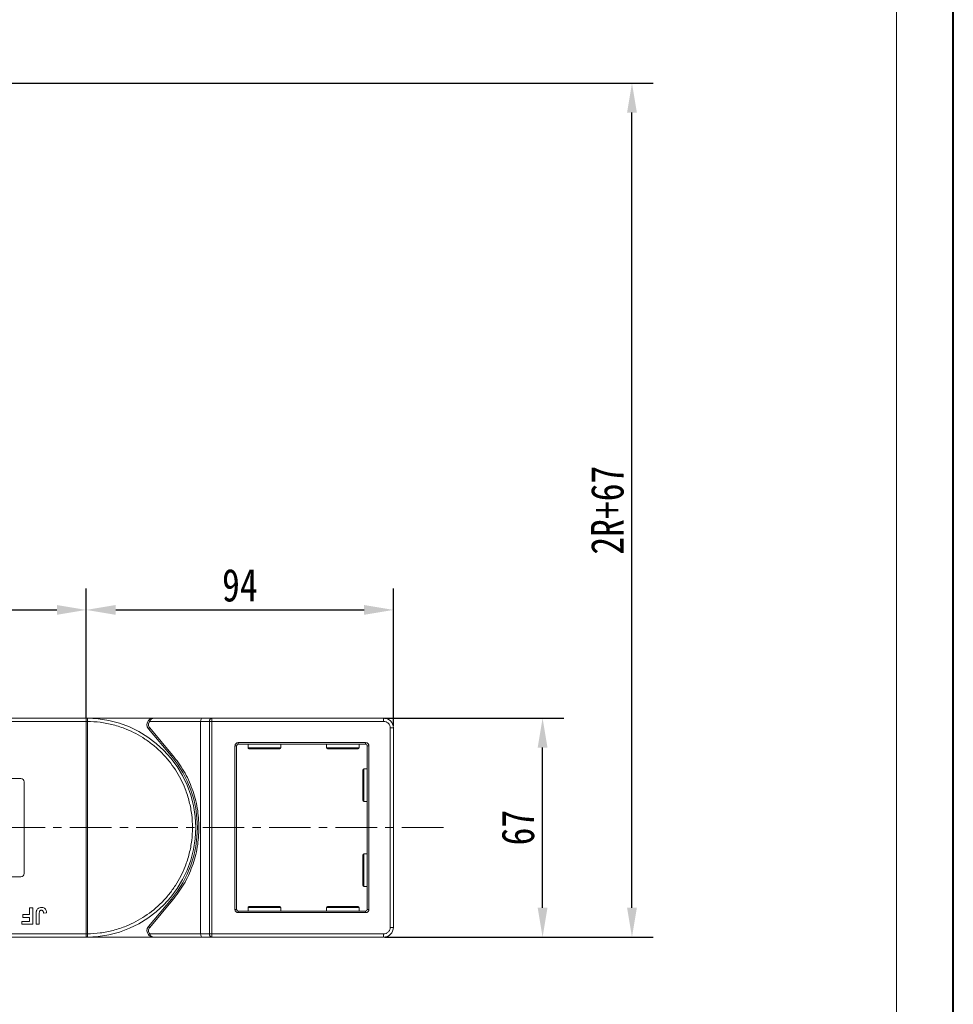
# Model space of a CAD drawing. Header units: millimetres. Extents: x -623 to 852, y 50 to 1083.
# Tile 64 of 72: x 552 to 838, y 481 to 782. Entities that reach past the tile are written whole.
import ezdxf

# ---------------------------------------------------------------- set-up
doc = ezdxf.new("R2010")
doc.units = ezdxf.units.MM
doc.linetypes.add('CENTERX2', pattern=[20.32, 12.7, -2.54, 2.54, -2.54])
doc.styles.get("Standard").update_dxf_attribs({"font": '仿宋_GB2312.ttf', "width": 0.8})
doc.dimstyles.new('副本 ISO-45.1', dxfattribs={"dimtxt": 10, "dimasz": 9, "dimexe": 6.5, "dimexo": 0.625, "dimgap": 2.5, "dimtad": 1, "dimdsep": 46, "dimtxsty": 'Standard', "dimcen": 2.5, "dimadec": 0, "dimazin": 0, "dimtfac": 1, "dimtmove": 0, "dimatfit": 3, "dimfxl": 0, "dimarcsym": 0})

# ---------------------------------------------------------------- blocks, each defined once
blk = doc.blocks.new('*D3012')
at = {"color": 0, "lineweight": -2}
for p, q in [((663.98, 568.69), (718.86, 568.69)), ((712.36, 510.69), (712.36, 559.69)), ((663.98, 501.69), (718.86, 501.69))]:
    blk.add_line(p, q, dxfattribs=at)
at = {"color": 0, "lineweight": 9}
for points in [[(710.86, 559.69), (713.86, 559.69), (712.36, 568.69)], [(710.86, 510.69), (713.86, 510.69), (712.36, 501.69)]]:
    blk.add_solid(points, dxfattribs=at)
at = {"layer": 'Defpoints', "color": 0, "lineweight": 9}
for p in [(663.35, 568.69), (712.36, 568.69), (663.35, 501.69)]:
    blk.add_point(p, dxfattribs=at)
at = {"color": 0, "lineweight": 9, "insert": (704.86, 535.19), "char_height": 10, "attachment_point": 5, "rotation": 90}
blk.add_mtext('67', dxfattribs=at)
blk = doc.blocks.new('*D3013')
at = {"color": 0, "lineweight": -2}
for p, q in [((242.22, 762.89), (746.21, 762.89)), ((739.71, 510.69), (739.71, 753.89)), ((663.98, 501.69), (746.21, 501.69))]:
    blk.add_line(p, q, dxfattribs=at)
at = {"color": 0, "lineweight": 9}
for points in [[(738.21, 753.89), (741.21, 753.89), (739.71, 762.89)], [(738.21, 510.69), (741.21, 510.69), (739.71, 501.69)]]:
    blk.add_solid(points, dxfattribs=at)
at = {"layer": 'Defpoints', "color": 0, "lineweight": 9}
for p in [(241.59, 762.89), (739.71, 762.89), (663.35, 501.69)]:
    blk.add_point(p, dxfattribs=at)
at = {"color": 0, "lineweight": 9, "insert": (732.21, 632.29), "char_height": 10, "attachment_point": 5, "rotation": 90}
blk.add_mtext('2R+67', dxfattribs=at)
blk = doc.blocks.new('*D2983')
at = {"color": 0, "lineweight": -2}
for p, q in [((572.72, 568.81), (572.72, 608.28)), ((666.72, 566.31), (666.72, 608.28)), ((581.72, 601.78), (657.72, 601.78))]:
    blk.add_line(p, q, dxfattribs=at)
at = {"color": 0, "lineweight": 9}
for points in [[(581.72, 603.28), (581.72, 600.28), (572.72, 601.78)], [(657.72, 603.28), (657.72, 600.28), (666.72, 601.78)]]:
    blk.add_solid(points, dxfattribs=at)
at = {"layer": 'Defpoints', "color": 0, "lineweight": 9}
for p in [(666.72, 601.78), (572.72, 568.19), (666.72, 565.69)]:
    blk.add_point(p, dxfattribs=at)
at = {"color": 0, "lineweight": 9, "insert": (619.72, 609.28), "char_height": 10, "attachment_point": 5}
blk.add_mtext('94', dxfattribs=at)
blk = doc.blocks.new('*D2984')
at = {"color": 0, "lineweight": -2}
for p, q in [((505.72, 568.46), (505.72, 608.28)), ((572.72, 568.81), (572.72, 608.28)), ((514.72, 601.78), (563.72, 601.78))]:
    blk.add_line(p, q, dxfattribs=at)
at = {"color": 0, "lineweight": 9}
for points in [[(514.72, 603.28), (514.72, 600.28), (505.72, 601.78)], [(563.72, 603.28), (563.72, 600.28), (572.72, 601.78)]]:
    blk.add_solid(points, dxfattribs=at)
at = {"layer": 'Defpoints', "color": 0, "lineweight": 9}
for p in [(572.72, 601.78), (505.72, 567.83), (572.72, 568.19)]:
    blk.add_point(p, dxfattribs=at)
at = {"color": 0, "lineweight": 9, "insert": (539.22, 609.28), "char_height": 10, "attachment_point": 5}
blk.add_mtext('67', dxfattribs=at)

msp = doc.modelspace()

# ---------------------------------------------------------------- linework, layer by layer
at = {"color": 7, "lineweight": 40}
msp.add_line((838.046, 50.472), (838.046, 1083.486), dxfattribs=at)
at = {"color": 7, "lineweight": 13}
msp.add_line((820.655, 67.863), (820.655, 1066.095), dxfattribs=at)
at = {"color": 7, "linetype": 'Continuous', "lineweight": 15}
for p, q in [((524.01, 567.685), (572.716, 567.685)), ((572.716, 568.685), (525.128, 568.685)), ((593.279, 568.685), (572.716, 568.685)), ((572.716, 568.685), (572.95, 568.685)), ((572.716, 502.687), (572.716, 567.684)), ((572.716, 567.684), (573.066, 567.684)), ((573.066, 567.686), (573.066, 567.684)), ((573.066, 567.684), (573.066, 502.687)), ((592.161, 567.685), (591.789, 568.019)), ((592.161, 567.685), (607.716, 567.685)), ((608.176, 568.685), (593.279, 568.685)), ((607.716, 567.685), (610.417, 567.685)), ((607.716, 567.685), (607.716, 502.685)), ((611.176, 568.685), (608.176, 568.685)), ((610.417, 502.685), (610.417, 567.685)), ((610.417, 567.685), (611.176, 567.685)), ((611.176, 568.685), (611.176, 567.685)), ((663.716, 568.685), (611.176, 568.685)), ((611.176, 567.685), (611.176, 502.685)), ((611.176, 567.685), (663.716, 567.685)), ((663.716, 567.685), (663.716, 568.685)), ((592.13, 565.721), (591.747, 565.4)), ((591.747, 565.4), (598.762, 557.04)), ((599.145, 557.362), (592.13, 565.721)), ((665.716, 565.685), (665.716, 504.685)), ((666.716, 565.685), (665.716, 565.685)), ((666.716, 504.685), (666.716, 565.685)), ((618.216, 510.185), (618.216, 560.185)), ((618.216, 560.185), (618.716, 560.185)), ((618.716, 510.185), (618.716, 560.185)), ((619.216, 561.185), (658.216, 561.185)), ((619.216, 561.185), (619.216, 560.685)), ((658.216, 560.685), (619.216, 560.685)), ((622.216, 560.685), (622.216, 559.585)), ((632.216, 559.585), (632.216, 560.685)), ((646.216, 560.685), (646.216, 559.585)), ((656.216, 559.585), (656.216, 560.685)), ((658.216, 561.185), (658.216, 560.685)), ((658.716, 510.185), (658.716, 560.185)), ((658.716, 560.185), (659.216, 560.185)), ((659.216, 560.185), (659.216, 510.185)), ((598.762, 557.04), (599.145, 557.362)), ((622.216, 559.585), (632.216, 559.585)), ((646.216, 559.585), (656.216, 559.585)), ((658.716, 553.185), (657.616, 553.185)), ((657.616, 553.185), (657.616, 543.185)), ((544.716, 550.185), (552.716, 550.185)), ((553.716, 549.185), (553.716, 521.185)), ((657.616, 543.185), (658.716, 543.185)), ((658.716, 527.185), (657.616, 527.185)), ((657.616, 527.185), (657.616, 517.185)), ((552.716, 520.185), (544.716, 520.185)), ((657.616, 517.185), (658.716, 517.185)), ((598.762, 513.331), (591.747, 504.971)), ((592.13, 504.65), (599.145, 513.009)), ((598.762, 513.331), (599.145, 513.009)), ((555.396, 510.685), (556.357, 510.685)), ((555.396, 508.57), (555.396, 510.685)), ((556.357, 510.685), (556.357, 505.685)), ((559.627, 509.019), (560.588, 509.083)), ((618.216, 510.185), (618.716, 510.185)), ((619.216, 509.185), (619.216, 509.685)), ((619.216, 509.685), (658.216, 509.685)), ((658.216, 509.185), (619.216, 509.185)), ((622.216, 510.785), (622.216, 509.685)), ((632.216, 510.785), (622.216, 510.785)), ((632.216, 509.685), (632.216, 510.785)), ((646.216, 510.785), (646.216, 509.685)), ((656.216, 510.785), (646.216, 510.785)), ((656.216, 509.685), (656.216, 510.785)), ((658.216, 509.185), (658.216, 509.685)), ((659.216, 510.185), (658.716, 510.185)), ((552.96, 505.685), (552.96, 506.519)), ((552.96, 506.519), (555.396, 506.519)), ((553.281, 508.57), (555.396, 508.57)), ((553.281, 507.737), (553.281, 508.57)), ((555.396, 507.737), (553.281, 507.737)), ((555.396, 506.519), (555.396, 507.737)), ((557.383, 505.685), (557.383, 508.837)), ((558.345, 508.922), (558.345, 505.685)), ((556.357, 505.685), (552.96, 505.685)), ((558.345, 505.685), (557.383, 505.685)), ((591.747, 504.971), (592.13, 504.65)), ((666.716, 504.685), (665.716, 504.685)), ((572.716, 502.685), (522.027, 502.685)), ((523.145, 501.685), (572.716, 501.685)), ((573.066, 502.687), (572.716, 502.687)), ((572.95, 501.686), (572.716, 501.685)), ((572.716, 501.685), (593.279, 501.685)), ((573.066, 502.687), (573.066, 502.684)), ((592.161, 502.685), (591.789, 502.352)), ((607.716, 502.685), (592.161, 502.685)), ((593.279, 501.685), (608.176, 501.685)), ((610.417, 502.685), (607.716, 502.685)), ((608.176, 501.685), (611.176, 501.685)), ((611.176, 502.685), (610.417, 502.685)), ((663.716, 502.685), (611.176, 502.685)), ((611.176, 501.685), (611.176, 502.685)), ((611.176, 501.685), (663.716, 501.685)), ((663.716, 501.685), (663.716, 502.685))]:
    msp.add_line(p, q, dxfattribs=at)
at = {"color": 1, "linetype": 'CENTERX2', "lineweight": 13}
msp.add_line((682.015, 535.185), (-23.797, 535.185), dxfattribs=at)
at = {"color": 7, "linetype": 'Continuous', "lineweight": 15}
for centre, radius, start, end in [((572.953, 568.39), 0.295, 90.53836, 143.36012), ((572.979, 537.503), 30.184, 89.8339, 90.49831), ((572.716, 535.185), 33.5, 270.40019, 89.59981), ((593.279, 566.685), 2, 138.18969, 220), ((611.316, 567.791), 0.905, 98.86498, 186.71937), ((663.716, 565.685), 3, 0, 90), ((619.216, 560.185), 0.5, 90, 180), ((658.216, 560.185), 0.5, 0, 90), ((622.516, 559.585), 0.3, 180, 270), ((631.916, 559.585), 0.3, 270, 0), ((646.516, 559.585), 0.3, 180, 270), ((655.916, 559.585), 0.3, 270, 0), ((572.716, 535.185), 34, 320, 40), ((657.616, 552.885), 0.3, 90, 180), ((552.716, 549.185), 1, 0, 90), ((657.616, 543.485), 0.3, 180, 270), ((657.616, 526.885), 0.3, 90, 180), ((552.716, 521.185), 1, 270, 360), ((657.616, 517.485), 0.3, 180, 270), ((619.216, 510.185), 0.5, 180, 270), ((622.516, 510.785), 0.3, 90, 180), ((631.916, 510.785), 0.3, 0, 90), ((646.516, 510.785), 0.3, 90, 180), ((655.916, 510.785), 0.3, 0, 90), ((658.216, 510.185), 0.5, 270, 0), ((593.279, 503.685), 2, 140, 221.81031), ((663.716, 504.685), 3, 270, 0), ((572.979, 532.868), 30.184, 269.50169, 270.1661), ((572.953, 501.981), 0.295, 216.63988, 269.46164), ((611.316, 502.58), 0.905, 173.28063, 261.13502)]:
    msp.add_arc(centre, radius, start, end, dxfattribs=at)
for centre, start_param, end_param in [((608.176, 567.685), 0, 1.5707963), ((608.176, 502.685), 1.5707963, 3.1415927)]:
    msp.add_ellipse(centre, major_axis=(0, 1), ratio=0.4599349, start_param=start_param, end_param=end_param, dxfattribs=at)
for points in [[(572.716, 568.566), (572.716, 568.6), (572.716, 568.67), (572.716, 568.68), (572.716, 568.685)], [(572.716, 501.685), (572.716, 501.691), (572.716, 501.701), (572.716, 501.77), (572.716, 501.805)]]:
    msp.add_open_spline(points, degree=3, dxfattribs=at)
for points, knots in [([(572.716, 567.685), (572.716, 567.798), (572.716, 568.023), (572.716, 568.322), (572.717, 568.489), (572.716, 568.555), (572.716, 568.566)], [0, 0, 0, 0, 0.3133566, 0.6267132, 0.9400698, 1, 1, 1, 1]), ([(572.716, 567.684), (572.716, 567.684), (572.716, 567.684), (572.716, 567.685), (572.716, 567.685), (572.716, 567.685)], [0, 0, 0, 0, 0.3846661, 0.6923333, 1, 1, 1, 1]), ([(572.95, 568.685), (572.967, 568.682), (573.004, 568.675), (573.034, 568.621), (573.053, 568.528), (573.064, 568.382), (573.067, 568.186), (573.067, 567.942), (573.067, 567.777), (573.066, 567.686)], [0, 0, 0, 0, 0.1119973, 0.2448439, 0.3691679, 0.5008987, 0.6875333, 0.8281382, 1, 1, 1, 1]), ([(573.066, 567.684), (574.379, 567.623), (577.045, 567.501), (581.034, 566.687), (584.678, 565.482), (587.913, 563.976), (590.739, 562.297), (593.4, 560.329), (596.679, 557.337), (599.467, 553.872), (601.669, 550.071), (603.139, 546.819), (604.312, 543.163), (605.055, 539.166), (605.296, 535.185), (605.055, 531.205), (604.312, 527.207), (603.139, 523.551), (601.669, 520.299), (600.021, 517.456), (598.081, 514.774), (595.124, 511.463), (591.69, 508.638), (587.913, 506.395), (584.677, 504.889), (581.034, 503.683), (577.045, 502.87), (574.379, 502.747), (573.066, 502.687)], [0, 0, 0, 0, 0.038862, 0.078912, 0.1200677, 0.1522272, 0.1843815, 0.2172151, 0.2500433, 0.3156185, 0.347778, 0.3799323, 0.4210926, 0.4611415, 0.5, 0.5388632, 0.578912, 0.6200677, 0.6522272, 0.6843815, 0.7172151, 0.7500433, 0.8156185, 0.847778, 0.8799323, 0.9210926, 0.9611404, 1, 1, 1, 1]), ([(592.13, 565.721), (592.033, 565.865), (591.831, 566.161), (591.749, 566.71), (591.848, 567.255), (592.059, 567.545), (592.161, 567.685)], [0, 0, 0, 0, 0.2418638, 0.5, 0.7581362, 1, 1, 1, 1]), ([(591.789, 568.019), (591.884, 568.112), (592.093, 568.319), (592.592, 568.607), (593.01, 568.655), (593.279, 568.685)], [0, 0, 0, 0, 0.2270634, 0.5015869, 1, 1, 1, 1]), ([(593.279, 568.685), (593.173, 568.672), (592.962, 568.646), (592.652, 568.434), (592.373, 568.109), (592.229, 567.821), (592.161, 567.685)], [0, 0, 0, 0, 0.2515188, 0.5017844, 0.7656323, 1, 1, 1, 1]), ([(663.716, 567.685), (663.968, 567.659), (664.356, 567.617), (664.822, 567.368), (665.141, 567.109), (665.399, 566.791), (665.648, 566.325), (665.69, 565.937), (665.716, 565.685)], [0, 0, 0, 0, 0.2394429, 0.3698071, 0.5000001, 0.6303641, 0.7605571, 1, 1, 1, 1]), ([(618.216, 560.185), (618.23, 560.311), (618.251, 560.505), (618.375, 560.738), (618.504, 560.897), (618.663, 561.027), (618.896, 561.151), (619.091, 561.172), (619.216, 561.185)], [0, 0, 0, 0, 0.239443, 0.3695502, 0.4999998, 0.6301073, 0.760557, 1, 1, 1, 1]), ([(658.216, 561.185), (658.342, 561.172), (658.536, 561.151), (658.769, 561.027), (658.928, 560.898), (659.058, 560.738), (659.182, 560.505), (659.203, 560.311), (659.216, 560.185)], [0, 0, 0, 0, 0.23944295, 0.36955024, 0.49999985, 0.63010729, 0.76055705, 1, 1, 1, 1]), ([(607.216, 535.185), (607.117, 537.178), (606.917, 541.193), (605.281, 547.038), (602.778, 552.567), (600.35, 555.772), (599.145, 557.362)], [0, 0, 0, 0, 0.2480864, 0.5, 0.7519136, 1, 1, 1, 1]), ([(622.516, 559.285), (622.579, 559.285), (622.676, 559.285), (623.262, 559.285), (623.868, 559.285), (624.621, 559.285), (625.716, 559.285), (627.216, 559.285), (628.717, 559.285), (629.811, 559.285), (630.564, 559.285), (631.171, 559.285), (631.757, 559.285), (631.854, 559.285), (631.916, 559.285)], [0, 0, 0, 0, 0.1197284, 0.1841803, 0.25, 0.3158197, 0.3802716, 0.5, 0.6197284, 0.6841803, 0.75, 0.8158197, 0.8802716, 1, 1, 1, 1]), ([(646.516, 559.285), (646.579, 559.285), (646.676, 559.285), (647.262, 559.285), (647.868, 559.285), (648.621, 559.285), (649.716, 559.285), (651.216, 559.285), (652.717, 559.285), (653.811, 559.285), (654.564, 559.285), (655.171, 559.285), (655.757, 559.285), (655.854, 559.285), (655.916, 559.285)], [0, 0, 0, 0, 0.1197284, 0.1841803, 0.25, 0.3158197, 0.3802716, 0.5, 0.6197284, 0.6841803, 0.75, 0.8158197, 0.8802716, 1, 1, 1, 1]), ([(657.316, 552.885), (657.316, 552.823), (657.316, 552.726), (657.316, 552.14), (657.316, 551.533), (657.316, 550.78), (657.316, 549.686), (657.316, 548.777), (657.316, 548.185)], [0, 0, 0, 0, 0.2394568, 0.3683607, 0.5, 0.6316393, 0.7605432, 1, 1, 1, 1]), ([(657.316, 548.185), (657.316, 547.594), (657.316, 546.685), (657.316, 545.59), (657.316, 544.837), (657.316, 544.231), (657.316, 543.645), (657.316, 543.548), (657.316, 543.485)], [0, 0, 0, 0, 0.2394568, 0.3683607, 0.5, 0.6316393, 0.7605432, 1, 1, 1, 1]), ([(599.145, 513.009), (600.35, 514.599), (602.778, 517.804), (605.281, 523.333), (606.917, 529.178), (607.117, 533.193), (607.216, 535.185)], [0, 0, 0, 0, 0.2480864, 0.5, 0.7519136, 1, 1, 1, 1]), ([(657.316, 526.885), (657.316, 526.823), (657.316, 526.726), (657.316, 526.14), (657.316, 525.533), (657.316, 524.78), (657.316, 523.686), (657.316, 522.777), (657.316, 522.185)], [0, 0, 0, 0, 0.2394568, 0.3683607, 0.5, 0.6316393, 0.7605432, 1, 1, 1, 1]), ([(657.316, 522.185), (657.316, 521.594), (657.316, 520.685), (657.316, 519.59), (657.316, 518.837), (657.316, 518.231), (657.316, 517.645), (657.316, 517.548), (657.316, 517.485)], [0, 0, 0, 0, 0.2394568, 0.3683607, 0.5, 0.6316393, 0.7605432, 1, 1, 1, 1]), ([(557.383, 508.837), (557.384, 508.904), (557.385, 509.037), (557.394, 509.217), (557.408, 509.376), (557.428, 509.514), (557.451, 509.653), (557.479, 509.743), (557.492, 509.788)], [0, 0, 0, 0, 0.2082698, 0.416707, 0.5614806, 0.7065734, 0.8528245, 1, 1, 1, 1]), ([(557.492, 509.788), (557.546, 509.912), (557.654, 510.161), (557.958, 510.464), (558.423, 510.713), (558.81, 510.736), (559.044, 510.749)], [0, 0, 0, 0, 0.2064605, 0.4135145, 0.6452106, 1, 1, 1, 1]), ([(558.345, 508.922), (558.347, 509.055), (558.352, 509.286), (558.401, 509.565), (558.492, 509.744), (558.61, 509.841), (558.776, 509.906), (558.903, 509.912), (558.982, 509.916)], [0, 0, 0, 0, 0.29202728, 0.5048541, 0.61390458, 0.72368495, 0.82981647, 1, 1, 1, 1]), ([(558.982, 509.916), (559.023, 509.915), (559.107, 509.912), (559.218, 509.88), (559.311, 509.835), (559.383, 509.78), (559.447, 509.715), (559.48, 509.666), (559.496, 509.641)], [0, 0, 0, 0, 0.202387, 0.4109073, 0.5578292, 0.7094718, 0.8532239, 1, 1, 1, 1]), ([(559.044, 510.749), (559.178, 510.744), (559.482, 510.731), (559.933, 510.57), (560.292, 510.244), (560.547, 509.737), (560.572, 509.34), (560.588, 509.083)], [0, 0, 0, 0, 0.1552919, 0.3531453, 0.543243, 0.704067, 1, 1, 1, 1]), ([(559.496, 509.641), (559.515, 509.604), (559.553, 509.529), (559.581, 509.415), (559.601, 509.31), (559.613, 509.213), (559.622, 509.116), (559.625, 509.051), (559.627, 509.019)], [0, 0, 0, 0, 0.1938055, 0.3931273, 0.5440688, 0.6954121, 0.8476129, 1, 1, 1, 1]), ([(619.216, 509.185), (619.091, 509.199), (618.897, 509.22), (618.664, 509.344), (618.504, 509.473), (618.375, 509.632), (618.251, 509.865), (618.23, 510.06), (618.216, 510.185)], [0, 0, 0, 0, 0.239443, 0.3695502, 0.4999998, 0.6301073, 0.760557, 1, 1, 1, 1]), ([(631.916, 511.085), (631.854, 511.085), (631.757, 511.085), (631.171, 511.085), (630.564, 511.085), (629.811, 511.085), (628.717, 511.085), (627.216, 511.085), (625.716, 511.085), (624.621, 511.085), (623.868, 511.085), (623.262, 511.085), (622.676, 511.085), (622.579, 511.085), (622.516, 511.085)], [0, 0, 0, 0, 0.1197284, 0.1841803, 0.25, 0.3158197, 0.3802716, 0.5, 0.6197284, 0.6841803, 0.75, 0.8158197, 0.8802716, 1, 1, 1, 1]), ([(655.916, 511.085), (655.854, 511.085), (655.757, 511.085), (655.171, 511.085), (654.564, 511.085), (653.811, 511.085), (652.717, 511.085), (651.216, 511.085), (649.716, 511.085), (648.621, 511.085), (647.868, 511.085), (647.262, 511.085), (646.676, 511.085), (646.579, 511.085), (646.516, 511.085)], [0, 0, 0, 0, 0.1197284, 0.1841803, 0.25, 0.3158197, 0.3802716, 0.5, 0.6197284, 0.6841803, 0.75, 0.8158197, 0.8802716, 1, 1, 1, 1]), ([(659.216, 510.185), (659.203, 510.06), (659.182, 509.866), (659.058, 509.632), (658.929, 509.473), (658.769, 509.344), (658.536, 509.22), (658.342, 509.199), (658.216, 509.185)], [0, 0, 0, 0, 0.239443, 0.3695502, 0.4999998, 0.6301073, 0.760557, 1, 1, 1, 1]), ([(592.161, 502.685), (592.059, 502.826), (591.848, 503.116), (591.749, 503.661), (591.831, 504.209), (592.033, 504.506), (592.13, 504.65)], [0, 0, 0, 0, 0.2418638, 0.5, 0.7581362, 1, 1, 1, 1]), ([(665.716, 504.685), (665.69, 504.434), (665.648, 504.045), (665.399, 503.579), (665.14, 503.261), (664.822, 503.003), (664.356, 502.754), (663.968, 502.712), (663.716, 502.685)], [0, 0, 0, 0, 0.2394429, 0.3698071, 0.5000001, 0.6303641, 0.7605571, 1, 1, 1, 1]), ([(572.716, 502.685), (572.716, 502.686), (572.716, 502.686), (572.716, 502.687), (572.716, 502.687), (572.716, 502.687)], [0, 0, 0, 0, 0.38469928, 0.69234964, 1, 1, 1, 1]), ([(572.716, 501.805), (572.716, 501.868), (572.716, 501.994), (572.716, 502.288), (572.716, 502.531), (572.716, 502.664), (572.716, 502.685)], [0, 0, 0, 0, 0.3133347, 0.6266911, 0.9400476, 1, 1, 1, 1]), ([(573.066, 502.684), (573.067, 502.594), (573.067, 502.429), (573.067, 502.184), (573.064, 501.989), (573.053, 501.842), (573.033, 501.749), (573.004, 501.695), (572.967, 501.689), (572.95, 501.686)], [0, 0, 0, 0, 0.172016, 0.3127556, 0.4995985, 0.630391, 0.7580256, 0.8892284, 1, 1, 1, 1]), ([(593.279, 501.685), (593.01, 501.716), (592.592, 501.764), (592.093, 502.051), (591.884, 502.258), (591.789, 502.352)], [0, 0, 0, 0, 0.49841293, 0.77292805, 1, 1, 1, 1]), ([(592.161, 502.685), (592.229, 502.55), (592.373, 502.262), (592.652, 501.936), (592.962, 501.724), (593.174, 501.698), (593.279, 501.685)], [0, 0, 0, 0, 0.2343503, 0.4981953, 0.748869, 1, 1, 1, 1])]:
    msp.add_open_spline(points, degree=3, knots=knots, dxfattribs=at)

# ---------------------------------------------------------------- dimensions: what is measured, and where the dimension line sits
at = {"color": 5, "lineweight": 9}
dim = msp.add_linear_dim(base=(739.706, 762.886), p1=(663.351, 501.685), p2=(241.593, 762.886), angle=90, text='2R+67', dimstyle='副本 ISO-45.1', dxfattribs=at)
dim.commit()
dim.dimension.update_dxf_attribs({"geometry": '*D3013', "text_midpoint": (732.206, 632.285)})
for base, p1, p2, picture, middle in [((572.716, 601.785), (505.716, 567.831), (572.716, 568.185), '*D2984', (539.216, 609.285)), ((666.716, 601.785), (572.716, 568.185), (666.716, 565.685), '*D2983', (619.716, 609.285))]:
    dim = msp.add_linear_dim(base=base, p1=p1, p2=p2, dimstyle='副本 ISO-45.1', dxfattribs=at)
    dim.commit()
    dim.dimension.update_dxf_attribs({"geometry": picture, "text_midpoint": middle})
dim = msp.add_linear_dim(base=(712.358, 568.685), p1=(663.351, 501.685), p2=(663.351, 568.685), angle=90, dimstyle='副本 ISO-45.1', dxfattribs=at)
dim.commit()
dim.dimension.update_dxf_attribs({"geometry": '*D3012', "text_midpoint": (704.858, 535.185)})

doc.saveas('drawing.dxf')
